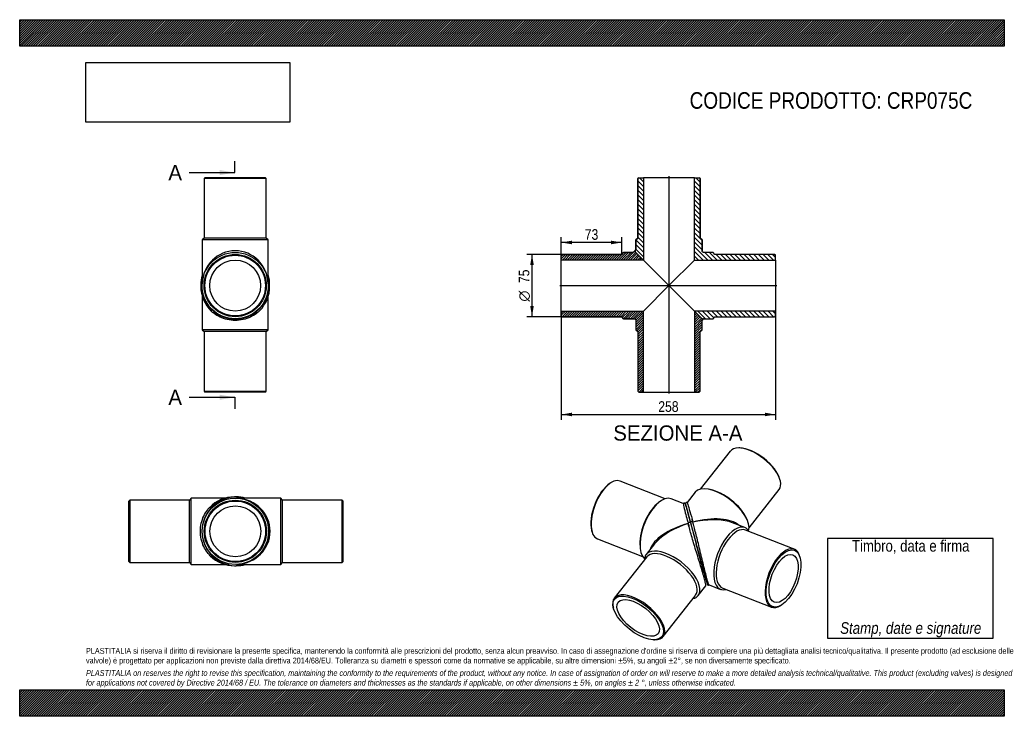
# Model space of a CAD drawing. Header units: millimetres. Extents: x 0 to 1188, y 0 to 840.
import ezdxf
from ezdxf.enums import TextEntityAlignment as Align
from ezdxf.lldxf.tags import DXFTag

# ---------------------------------------------------------------- set-up
doc = ezdxf.new("R2010")
doc.units = ezdxf.units.MM
doc.header["$LTSCALE"] = 4
for name, color, linetype in [('CRP075C', 7, 'Continuous'), ('CRP075C_MIR', 7, 'Continuous'), ('Default', 7, 'Continuous'), ('DV3_Default', 7, 'Continuous')]:
    doc.layers.add(name, color=color, linetype=linetype)
doc.styles.add('SEACAD_Arial_Narrow', font='ARIALN.TTF')
doc.styles.add('SEACAD_Solid_Edge_ANSI', font='seans.ttf')
doc.styles.add('SEACAD_Solid_Edge_ANSI1_Symbols', font='semeca1.ttf')
tags = doc.linetypes.add('CENTER2', pattern=[28.575, 19.05, -3.175, 3.175, -3.175]).pattern_tags.tags
tags[10:11] = [DXFTag(74, 4), DXFTag(75, 0), DXFTag(340, '0'), DXFTag(46, 0.0), DXFTag(50, 0.0), DXFTag(44, 0.0), DXFTag(45, 0.0)]
tags[8:9] = [DXFTag(74, 4), DXFTag(75, 0), DXFTag(340, '0'), DXFTag(46, 0.0), DXFTag(50, 0.0), DXFTag(44, 0.0), DXFTag(45, 0.0)]
tags[6:7] = [DXFTag(74, 4), DXFTag(75, 0), DXFTag(340, '0'), DXFTag(46, 0.0), DXFTag(50, 0.0), DXFTag(44, 0.0), DXFTag(45, 0.0)]
tags[4:5] = [DXFTag(74, 4), DXFTag(75, 0), DXFTag(340, '0'), DXFTag(46, 0.0), DXFTag(50, 0.0), DXFTag(44, 0.0), DXFTag(45, 0.0)]
doc.dimstyles.new('Plastitalia', dxfattribs={"dimtxt": 12.8, "dimasz": 12.8, "dimexe": 6.4, "dimexo": 0, "dimgap": 3.2, "dimtad": 1, "dimdec": 0, "dimtxsty": 'SEACAD_Arial_Narrow', "dimblk1": '_SE_FILLED', "dimblk2": '_SE_FILLED', "dimsah": 1, "dimcen": 6.4, "dimadec": 0, "dimazin": 0, "dimtfac": 0.7, "dimtdec": 1, "dimtmove": 0, "dimatfit": 3, "dimfxl": 1, "dimtolj": 1, "dimarcsym": 0})
picture_1 = doc.add_image_def('image1.jpg', size_in_pixel=(4302, 1260))

# ---------------------------------------------------------------- blocks, each defined once
blk = doc.blocks.new('SE')
at = {"layer": 'CRP075C', "color": 7, "linetype": 'Continuous'}
for p, q in [((220, 507.3), (220, 465.9)), ((300, 465.9), (300, 507.3)), ((300, 465.9), (220, 465.9)), ((220, 465.9), (222.5, 463.9)), ((297.5, 463.9), (222.5, 463.9)), ((222.5, 463.9), (222.5, 391.9)), ((297.5, 463.9), (300, 465.9)), ((297.5, 391.9), (297.5, 463.9)), ((222.5, 391.9), (297.5, 391.9)), ((222.5, 391.9), (223.5, 390.9)), ((296.5, 390.9), (223.5, 390.9)), ((296.5, 390.9), (297.5, 391.9))]:
    blk.add_line(p, q, dxfattribs=at)
for centre, start, end in [((260, 519), 177.9089, 180.8429), ((260, 518.4), 180.0054, 226.0197), ((260.1, 518.4), 315.428, 359.9944), ((260, 519), 359.1571, 2.1569)]:
    blk.add_arc(centre, 41.5, start, end, dxfattribs=at)
for centre, major_axis, start_param, end_param in [((220, 518.4), (1.5, 0), 2.988963, 3.143587), ((300, 518.4), (-1.5, 0), 3.139598, 3.317036)]:
    blk.add_ellipse(centre, major_axis=major_axis, ratio=0.707107, start_param=start_param, end_param=end_param, dxfattribs=at)
blk.add_open_spline([(289.6, 489.2), (288.4, 488), (287.1, 486.8), (283.4, 484.1), (281, 482.6), (275.7, 480.1), (272.7, 479.1), (266.5, 477.7), (263.3, 477.3), (256.8, 477.3), (253.6, 477.7), (247.4, 479), (244.5, 480.1), (239.1, 482.6), (236.7, 484), (233.3, 486.6), (232.2, 487.5), (231.2, 488.5)], degree=3, knots=[0.2707126, 0.2707126, 0.2707126, 0.2707126, 0.3125, 0.3125, 0.375, 0.375, 0.4375, 0.4375, 0.5, 0.5, 0.5625, 0.5625, 0.625, 0.625, 0.6875, 0.6875, 0.7212493, 0.7212493, 0.7212493, 0.7212493], dxfattribs=at)
at = {"layer": 'CRP075C_MIR', "color": 7, "linetype": 'Continuous'}
for p, q in [((223.5, 649.4), (222.5, 648.4)), ((297.5, 648.4), (222.5, 648.4)), ((222.5, 648.4), (222.5, 576.4)), ((296.5, 649.4), (223.5, 649.4)), ((297.5, 648.4), (296.5, 649.4)), ((297.5, 576.4), (297.5, 648.4)), ((222.5, 576.4), (220, 574.4)), ((300, 574.4), (220, 574.4)), ((220, 574.4), (220, 523.7)), ((297.5, 576.4), (222.5, 576.4)), ((300, 574.4), (297.5, 576.4)), ((300, 523.7), (300, 574.4)), ((220.1, 521.6), (220.1, 521.6)), ((220.1, 521.5), (220.1, 521.6)), ((300, 521.6), (300, 521.6)), ((300, 521.6), (300, 521.5))]:
    blk.add_line(p, q, dxfattribs=at)
for radius in [40, 37.5, 36.5, 30.7]:
    blk.add_circle((260, 519.4), radius, dxfattribs=at)
for centre, radius, start, end in [((260.8, 520.5), 42.3, 164.711, 180.0459), ((259.3, 520.5), 42.3, 359.9453, 15.2732), ((260, 520.5), 41.5, 179.9978, 0.0022)]:
    blk.add_arc(centre, radius, start, end, dxfattribs=at)
for centre, major_axis, ratio, start_param, end_param in [((260, 519.4), (0, -42), 0.952381, 1.622542, 4.660643), ((220, 520.5), (1.5, 0), 0.707107, 1.534202, 3.139601), ((300, 520.5), (-1.5, 0), 0.707107, 3.143584, 4.748983)]:
    blk.add_ellipse(centre, major_axis=major_axis, ratio=ratio, start_param=start_param, end_param=end_param, dxfattribs=at)
for points in [[(220, 523.7), (220, 523), (220.1, 522.3), (220.1, 521.6)], [(300, 521.6), (300, 522.3), (300, 523), (300, 523.7)]]:
    blk.add_open_spline(points, degree=3, dxfattribs=at)
blk = doc.blocks.new('SE1')
at = {"layer": 'CRP075C', "color": 7, "linetype": 'Continuous'}
for p, q in [((206.7, 263.1), (204.7, 260.6)), ((206.7, 183.1), (206.7, 263.1)), ((248.1, 263.1), (206.7, 263.1)), ((132.7, 260.6), (131.7, 259.6)), ((131.7, 186.6), (131.7, 259.6)), ((132.7, 260.6), (132.7, 185.6)), ((204.7, 260.6), (132.7, 260.6)), ((204.7, 185.6), (204.7, 260.6)), ((131.7, 186.6), (132.7, 185.6)), ((132.7, 185.6), (204.7, 185.6)), ((204.7, 185.6), (206.7, 183.1)), ((206.7, 183.1), (248.1, 183.1))]:
    blk.add_line(p, q, dxfattribs=at)
for centre, start, end in [((259.1, 223.1), 90.0054, 136.0197), ((259.7, 223.1), 87.8629, 90.8429), ((259.1, 223.1), 225.428, 269.9944), ((259.7, 223.1), 269.1571, 272.2027)]:
    blk.add_arc(centre, 41.5, start, end, dxfattribs=at)
for centre, major_axis, start_param, end_param in [((259.1, 263.1), (0, -1.5), 2.988963, 3.143587), ((259.1, 183.1), (0, 1.5), 3.139598, 3.317036)]:
    blk.add_ellipse(centre, major_axis=major_axis, ratio=0.707107, start_param=start_param, end_param=end_param, dxfattribs=at)
blk.add_open_spline([(230, 193.6), (228.8, 194.8), (227.6, 196.1), (224.8, 199.7), (223.3, 202.2), (220.8, 207.5), (219.8, 210.5), (218.4, 216.7), (218.1, 219.9), (218.1, 226.4), (218.4, 229.6), (219.8, 235.8), (220.8, 238.7), (223.3, 244.1), (224.8, 246.5), (227.4, 249.9), (228.3, 250.9), (229.3, 252)], degree=3, knots=[0.2707126, 0.2707126, 0.2707126, 0.2707126, 0.3125, 0.3125, 0.375, 0.375, 0.4375, 0.4375, 0.5, 0.5, 0.5625, 0.5625, 0.625, 0.625, 0.6875, 0.6875, 0.7212493, 0.7212493, 0.7212493, 0.7212493], dxfattribs=at)
at = {"layer": 'CRP075C_MIR', "color": 7, "linetype": 'Continuous'}
for p, q in [((262.3, 263.1), (262.4, 263.1)), ((262.3, 263.1), (262.3, 263.1)), ((315.2, 263.1), (264.4, 263.1)), ((315.2, 183.1), (315.2, 263.1)), ((317.2, 260.6), (315.2, 263.1)), ((317.2, 185.6), (317.2, 260.6)), ((389.2, 260.6), (317.2, 260.6)), ((389.2, 185.6), (389.2, 260.6)), ((390.2, 259.6), (389.2, 260.6)), ((390.2, 186.6), (390.2, 259.6)), ((262.4, 183.2), (262.3, 183.2)), ((262.3, 183.2), (262.3, 183.2)), ((264.4, 183.1), (315.2, 183.1)), ((315.2, 183.1), (317.2, 185.6)), ((317.2, 185.6), (389.2, 185.6)), ((389.2, 185.6), (390.2, 186.6))]:
    blk.add_line(p, q, dxfattribs=at)
for radius in [40, 37.5, 36.5, 30.7]:
    blk.add_circle((260.2, 223.1), radius, dxfattribs=at)
for centre, radius, start, end in [((261.3, 223.1), 41.5, 89.9978, 270.0022), ((261.3, 222.3), 42.3, 74.711, 90.0459), ((261.3, 223.9), 42.3, 269.9453, 285.2732)]:
    blk.add_arc(centre, radius, start, end, dxfattribs=at)
for centre, major_axis, ratio, start_param, end_param in [((261.3, 263.1), (0, -1.5), 0.707107, 1.534202, 3.139601), ((260.2, 223.1), (-42, 0), 0.952381, 1.622542, 4.660643), ((261.3, 183.1), (0, 1.5), 0.707107, 3.143584, 4.748983)]:
    blk.add_ellipse(centre, major_axis=major_axis, ratio=ratio, start_param=start_param, end_param=end_param, dxfattribs=at)
for points in [[(264.4, 263.1), (263.8, 263.1), (263.1, 263.1), (262.4, 263.1)], [(262.4, 183.2), (263.1, 183.2), (263.8, 183.1), (264.4, 183.1)]]:
    blk.add_open_spline(points, degree=3, dxfattribs=at)
blk = doc.blocks.new('SE3')
at = {"color": 7, "linetype": 'Continuous', "style": 'SEACAD_Solid_Edge_ANSI'}
blk.add_text('A', height=18.4, dxfattribs=at).set_placement((179.4, 664.8), align=Align.TOP_LEFT)
blk = doc.blocks.new('SE4')
at = {"color": 7, "linetype": 'Continuous', "style": 'SEACAD_Solid_Edge_ANSI'}
blk.add_text('A', height=18.4, dxfattribs=at).set_placement((179.4, 393.9), align=Align.TOP_LEFT)
blk = doc.blocks.new('SEANNOT_GROUP')
at = {"linetype": 'Continuous'}
blk.add_hatch(color=7, dxfattribs=at).paths.add_polyline_path([(241.3, 652.6), (259.7, 655.6), (241.3, 658.7)])
at = {"color": 7, "linetype": 'Continuous'}
blk.add_lwpolyline([(204.5, 655.6), (259.7, 655.6)], dxfattribs=at)
blk = doc.blocks.new('SEANNOT_GROUP1')
at = {"linetype": 'Continuous'}
blk.add_hatch(color=7, dxfattribs=at).paths.add_polyline_path([(241.3, 381.6), (259.7, 384.7), (241.3, 387.8)])
at = {"color": 7, "linetype": 'Continuous'}
blk.add_lwpolyline([(204.5, 384.7), (259.7, 384.7)], dxfattribs=at)
blk = doc.blocks.new('SE2')
at = {"layer": 'Default', "color": 7, "linetype": 'CENTER2'}
for p, q in [((259.7, 655.6), (259.7, 669.4)), ((259.7, 384.7), (259.7, 370.9))]:
    blk.add_line(p, q, dxfattribs=at)
at = {"layer": 'Default', "color": 7, "linetype": 'CENTER2', "const_width": 0.0001}
blk.add_lwpolyline([(259.7, 655.6), (259.7, 384.7)], dxfattribs=at)
at = {"layer": 'Default'}
for name in ['SE3', 'SEANNOT_GROUP', 'SE4', 'SEANNOT_GROUP1']:
    blk.add_blockref(name, (0, 0), dxfattribs=at)
blk = doc.blocks.new('SE5')
at = {"layer": 'CRP075C', "linetype": 'Continuous'}
h = blk.add_hatch(dxfattribs=at)
h.set_pattern_fill('LINE', scale=0.62992, angle=45, style=0)
edge = h.paths.add_edge_path()
edge.add_line((654.4, 556.9), (653.4, 555.9))
edge.add_line((653.4, 555.9), (653.4, 550.1))
edge.add_line((653.4, 550.1), (752.7, 550.1))
edge.add_line((752.7, 550.1), (742.8, 560))
edge.add_spline(control_points=[(742.8, 560), (742.8, 560.1), (742.6, 560.2), (742.4, 560.3), (742.3, 560.4), (742.1, 560.4), (741.9, 560.5), (741.7, 560.5), (741.6, 560.4), (741.3, 560.4), (741.2, 560.3), (741, 560.2), (740.9, 560.1), (740.7, 560), (740.6, 559.9), (740.5, 559.7), (740.4, 559.6), (740.4, 559.4)], knot_values=[0, 0, 0, 0, 0.125, 0.125, 0.25, 0.25, 0.375, 0.375, 0.5, 0.5, 0.625, 0.625, 0.75, 0.75, 0.875, 0.875, 1, 1, 1, 1], degree=3, periodic=0)
edge.add_line((740.4, 559.4), (728.4, 559.4))
edge.add_line((728.4, 559.4), (726.4, 556.9))
edge.add_line((726.4, 556.9), (654.4, 556.9))
h = blk.add_hatch(dxfattribs=at)
h.set_pattern_fill('LINE', scale=0.62992, angle=45, style=0)
edge = h.paths.add_edge_path()
edge.add_line((726.4, 481.9), (728.4, 479.4))
edge.add_line((728.4, 479.4), (741.4, 479.4))
edge.add_spline(control_points=[(741.4, 479.4), (741.6, 479.4), (741.7, 479.4), (741.9, 479.4), (742.1, 479.3), (742.3, 479.2), (742.4, 479.2), (742.6, 479), (742.7, 478.9), (743, 478.7), (743.2, 478.4), (743.4, 478), (743.4, 477.7), (743.4, 477.4)], knot_values=[0, 0, 0, 0, 0.125, 0.125, 0.25, 0.25, 0.375, 0.375, 0.5, 0.5, 0.75, 0.75, 1, 1, 1, 1], degree=3, periodic=0)
edge.add_line((743.4, 477.4), (743.4, 465.9))
edge.add_line((743.4, 465.9), (745.9, 463.9))
edge.add_line((745.9, 463.9), (745.9, 391.9))
edge.add_line((745.9, 391.9), (746.9, 390.9))
edge.add_line((746.9, 390.9), (752.7, 390.9))
edge.add_line((752.7, 390.9), (752.7, 488.7))
edge.add_line((752.7, 488.7), (653.4, 488.7))
edge.add_line((653.4, 488.7), (653.4, 482.9))
edge.add_line((653.4, 482.9), (654.4, 481.9))
edge.add_line((654.4, 481.9), (726.4, 481.9))
h = blk.add_hatch(dxfattribs=at)
h.set_pattern_fill('LINE', scale=0.62992, angle=45, style=0)
edge = h.paths.add_edge_path()
edge.add_line((820.9, 391.9), (820.9, 463.9))
edge.add_line((820.9, 463.9), (823.4, 465.9))
edge.add_line((823.4, 465.9), (823.4, 477.3))
edge.add_spline(control_points=[(823.4, 477.3), (823.6, 477.5), (823.7, 477.6), (823.8, 478), (823.9, 478.2), (823.9, 478.5), (823.9, 478.6), (823.8, 478.8), (823.8, 478.9), (823.7, 479), (823.7, 479.1), (823.6, 479.3), (823.5, 479.4), (823.4, 479.4)], knot_values=[0, 0, 0, 0, 0.25, 0.25, 0.5, 0.5, 0.625, 0.625, 0.75, 0.75, 0.875, 0.875, 1, 1, 1, 1], degree=3, periodic=0)
edge.add_line((823.4, 479.4), (814.1, 488.7))
edge.add_line((814.1, 488.7), (814.1, 390.9))
edge.add_line((814.1, 390.9), (819.9, 390.9))
edge.add_line((819.9, 390.9), (820.9, 391.9))
at = {"layer": 'CRP075C_MIR', "linetype": 'Continuous'}
h = blk.add_hatch(dxfattribs=at)
h.set_pattern_fill('LINE', scale=1.25984, angle=135, style=0)
edge = h.paths.add_edge_path()
edge.add_line((745.9, 576.4), (743.4, 574.4))
edge.add_line((743.4, 574.4), (743.4, 562.5))
edge.add_spline(control_points=[(743.4, 562.5), (743.3, 562.5), (743.2, 562.4), (743, 562.3), (742.9, 562.2), (742.7, 562), (742.6, 561.9), (742.5, 561.7), (742.5, 561.5), (742.4, 561.3), (742.4, 561.2), (742.4, 560.9), (742.4, 560.8), (742.5, 560.5), (742.5, 560.4), (742.7, 560.2), (742.8, 560.1), (742.8, 560)], knot_values=[0, 0, 0, 0, 0.125, 0.125, 0.25, 0.25, 0.375, 0.375, 0.5, 0.5, 0.625, 0.625, 0.75, 0.75, 0.875, 0.875, 1, 1, 1, 1], degree=3, periodic=0)
edge.add_line((742.8, 560), (752.7, 550.1))
edge.add_line((752.7, 550.1), (752.7, 649.4))
edge.add_line((752.7, 649.4), (746.9, 649.4))
edge.add_line((746.9, 649.4), (745.9, 648.4))
edge.add_line((745.9, 648.4), (745.9, 576.4))
h = blk.add_hatch(dxfattribs=at)
h.set_pattern_fill('LINE', scale=1.25984, angle=135, style=0)
edge = h.paths.add_edge_path()
edge.add_line((820.9, 648.4), (819.9, 649.4))
edge.add_line((819.9, 649.4), (814.1, 649.4))
edge.add_line((814.1, 649.4), (814.1, 550.1))
edge.add_line((814.1, 550.1), (911.9, 550.1))
edge.add_line((911.9, 550.1), (911.9, 555.9))
edge.add_line((911.9, 555.9), (910.9, 556.9))
edge.add_line((910.9, 556.9), (838.9, 556.9))
edge.add_line((838.9, 556.9), (836.9, 559.4))
edge.add_line((836.9, 559.4), (825.4, 559.4))
edge.add_spline(control_points=[(825.4, 559.4), (825.3, 559.4), (825.2, 559.4), (824.9, 559.5), (824.8, 559.5), (824.5, 559.6), (824.4, 559.7), (824.2, 559.8), (824.1, 559.9), (823.8, 560.2), (823.7, 560.4), (823.5, 560.9), (823.4, 561.2), (823.4, 561.4)], knot_values=[0, 0, 0, 0, 0.125, 0.125, 0.25, 0.25, 0.375, 0.375, 0.5, 0.5, 0.75, 0.75, 1, 1, 1, 1], degree=3, periodic=0)
edge.add_line((823.4, 561.4), (823.4, 574.4))
edge.add_line((823.4, 574.4), (820.9, 576.4))
edge.add_line((820.9, 576.4), (820.9, 648.4))
h = blk.add_hatch(dxfattribs=at)
h.set_pattern_fill('LINE', scale=1.25984, angle=135, style=0)
edge = h.paths.add_edge_path()
edge.add_line((838.9, 481.9), (910.9, 481.9))
edge.add_line((910.9, 481.9), (911.9, 482.9))
edge.add_line((911.9, 482.9), (911.9, 488.7))
edge.add_line((911.9, 488.7), (814.1, 488.7))
edge.add_line((814.1, 488.7), (823.4, 479.4))
edge.add_spline(control_points=[(823.4, 479.4), (823.6, 479.3), (823.7, 479.2), (824, 479.1), (824.1, 479), (824.3, 479), (824.4, 479), (824.6, 479), (824.7, 479), (824.9, 479), (825, 479.1), (825.2, 479.1), (825.2, 479.2), (825.4, 479.3), (825.5, 479.4), (825.5, 479.4)], knot_values=[0, 0, 0, 0, 0.25, 0.25, 0.375, 0.375, 0.5, 0.5, 0.625, 0.625, 0.75, 0.75, 0.875, 0.875, 1, 1, 1, 1], degree=3, periodic=0)
edge.add_line((825.5, 479.4), (836.9, 479.4))
edge.add_line((836.9, 479.4), (838.9, 481.9))
at = {"layer": 'CRP075C', "color": 7, "linetype": 'Continuous'}
for p, q in [((726.4, 556.9), (728.4, 559.4)), ((728.4, 559.4), (726.4, 556.9)), ((728.4, 559.4), (728.4, 559.4)), ((728.4, 559.4), (740.4, 559.4)), ((740.4, 559.4), (728.4, 559.4)), ((752.7, 550.1), (742.8, 560)), ((653.4, 555.9), (654.4, 556.9)), ((654.4, 556.9), (653.4, 555.9)), ((653.4, 555.9), (653.4, 555.9)), ((653.4, 550.1), (653.4, 555.9)), ((653.4, 488.7), (653.4, 550.1)), ((752.7, 550.1), (653.4, 550.1)), ((654.4, 556.9), (654.4, 556.9)), ((654.4, 556.9), (726.4, 556.9)), ((726.4, 556.9), (654.4, 556.9)), ((726.4, 556.9), (726.4, 556.9)), ((783.4, 519.4), (752.7, 550.1)), ((752.7, 488.7), (783.4, 519.4)), ((814.1, 488.7), (783.4, 519.4)), ((653.4, 482.9), (653.4, 488.7)), ((653.4, 488.7), (752.7, 488.7)), ((752.7, 390.9), (752.7, 488.7)), ((814.1, 488.7), (814.1, 390.9)), ((823.4, 479.4), (814.1, 488.7)), ((653.4, 482.9), (653.4, 482.9)), ((654.4, 481.9), (653.4, 482.9)), ((653.4, 482.9), (654.4, 481.9)), ((654.4, 481.9), (654.4, 481.9)), ((726.4, 481.9), (654.4, 481.9)), ((654.4, 481.9), (726.4, 481.9)), ((726.4, 481.9), (726.4, 481.9)), ((728.4, 479.4), (726.4, 481.9)), ((726.4, 481.9), (728.4, 479.4)), ((728.4, 479.4), (728.4, 479.4)), ((741.4, 479.4), (728.4, 479.4)), ((728.4, 479.4), (741.4, 479.4)), ((741.4, 479.4), (741.4, 479.4)), ((743.4, 477.4), (743.4, 477.4)), ((743.4, 477.4), (743.4, 465.9)), ((743.4, 477.4), (743.4, 465.9)), ((823.4, 465.9), (823.4, 477.3)), ((823.4, 465.9), (823.4, 477.3)), ((743.4, 465.9), (743.4, 465.9)), ((743.4, 465.9), (745.9, 463.9)), ((743.4, 465.9), (745.9, 463.9)), ((745.9, 463.9), (745.9, 463.9)), ((745.9, 463.9), (745.9, 391.9)), ((745.9, 463.9), (745.9, 391.9)), ((820.9, 463.9), (823.4, 465.9)), ((820.9, 463.9), (823.4, 465.9)), ((820.9, 463.9), (820.9, 463.9)), ((820.9, 391.9), (820.9, 463.9)), ((820.9, 391.9), (820.9, 463.9)), ((823.4, 465.9), (823.4, 465.9)), ((745.9, 391.9), (745.9, 391.9)), ((746.9, 390.9), (745.9, 391.9)), ((745.9, 391.9), (746.9, 390.9)), ((746.9, 390.9), (746.9, 390.9)), ((746.9, 390.9), (752.7, 390.9)), ((752.7, 390.9), (814.1, 390.9)), ((814.1, 390.9), (819.9, 390.9)), ((820.9, 391.9), (819.9, 390.9)), ((819.9, 390.9), (820.9, 391.9)), ((819.9, 390.9), (819.9, 390.9)), ((820.9, 391.9), (820.9, 391.9))]:
    blk.add_line(p, q, dxfattribs=at)
for centre, radius, start, end in [((2773.8, 2495.3), 2807.5, 223.5919882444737, 223.5920413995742), ((1537.8, 1271.7), 1068.4, 228.0363, 228.0365)]:
    blk.add_arc(centre, radius, start, end, dxfattribs=at)
for points, knots in [([(740.4, 559.4), (740.4, 559.6), (740.5, 559.7), (740.6, 559.9), (740.7, 560), (740.9, 560.1), (741, 560.2), (741.2, 560.3), (741.3, 560.4), (741.6, 560.4), (741.7, 560.5), (741.9, 560.5), (742.1, 560.4), (742.3, 560.4), (742.4, 560.3), (742.6, 560.2), (742.8, 560.1), (742.8, 560)], [0, 0, 0, 0, 0.125, 0.125, 0.25, 0.25, 0.375, 0.375, 0.5, 0.5, 0.625, 0.625, 0.75, 0.75, 0.875, 0.875, 1, 1, 1, 1]), ([(742.3, 560.3), (742.1, 560.4), (741.9, 560.4), (741.4, 560.4), (741.1, 560.2), (740.8, 560), (740.6, 559.8), (740.4, 559.5), (740.4, 559.4), (740.4, 559.3)], [0, 0, 0, 0, 0.186324, 0.360061, 0.516245, 0.653046, 0.783481, 0.946318, 1, 1, 1, 1]), ([(741.4, 479.4), (741.6, 479.4), (741.7, 479.4), (741.9, 479.4), (742.1, 479.3), (742.3, 479.2), (742.4, 479.2), (742.6, 479), (742.7, 478.9), (743, 478.7), (743.2, 478.4), (743.4, 478), (743.4, 477.7), (743.4, 477.4)], [0, 0, 0, 0, 0.125, 0.125, 0.25, 0.25, 0.375, 0.375, 0.5, 0.5, 0.75, 0.75, 1, 1, 1, 1]), ([(823.4, 479.4), (823.5, 479.4), (823.6, 479.3), (823.7, 479.1), (823.7, 479), (823.8, 478.9), (823.8, 478.8), (823.9, 478.6), (823.9, 478.5), (823.9, 478.2), (823.8, 478), (823.7, 477.6), (823.6, 477.5), (823.4, 477.3)], [0, 0, 0, 0, 0.125, 0.125, 0.25, 0.25, 0.375, 0.375, 0.5, 0.5, 0.75, 0.75, 1, 1, 1, 1])]:
    blk.add_open_spline(points, degree=3, knots=knots, dxfattribs=at)
at = {"layer": 'CRP075C_MIR', "color": 7, "linetype": 'Continuous'}
for p, q in [((745.9, 648.4), (746.9, 649.4)), ((746.9, 649.4), (745.9, 648.4)), ((745.9, 648.4), (745.9, 648.4)), ((745.9, 576.4), (745.9, 648.4)), ((745.9, 648.4), (745.9, 576.4)), ((746.9, 649.4), (746.9, 649.4)), ((746.9, 649.4), (752.7, 649.4)), ((814.1, 649.4), (752.7, 649.4)), ((752.7, 649.4), (752.7, 550.1)), ((814.1, 649.4), (819.9, 649.4)), ((814.1, 550.1), (814.1, 649.4)), ((819.9, 649.4), (819.9, 649.4)), ((819.9, 649.4), (820.9, 648.4)), ((820.9, 648.4), (819.9, 649.4)), ((820.9, 648.4), (820.9, 648.4)), ((820.9, 648.4), (820.9, 576.4)), ((820.9, 576.4), (820.9, 648.4)), ((743.4, 574.4), (745.9, 576.4)), ((745.9, 576.4), (743.4, 574.4)), ((743.4, 574.4), (743.4, 574.4)), ((743.4, 562.5), (743.4, 574.4)), ((743.4, 574.4), (743.4, 562.5)), ((745.9, 576.4), (745.9, 576.4)), ((820.9, 576.4), (820.9, 576.4)), ((820.9, 576.4), (823.4, 574.4)), ((823.4, 574.4), (820.9, 576.4)), ((823.4, 574.4), (823.4, 574.4)), ((823.4, 574.4), (823.4, 561.4)), ((823.4, 561.4), (823.4, 574.4)), ((742.8, 560), (752.7, 550.1)), ((823.4, 561.4), (823.4, 561.4)), ((825.4, 559.4), (825.4, 559.4)), ((836.9, 559.4), (825.4, 559.4)), ((836.9, 559.4), (825.4, 559.4)), ((836.9, 559.4), (836.9, 559.4)), ((838.9, 556.9), (836.9, 559.4)), ((838.9, 556.9), (836.9, 559.4)), ((783.4, 519.4), (752.7, 550.1)), ((814.1, 550.1), (783.4, 519.4)), ((814.1, 550.1), (911.9, 550.1)), ((838.9, 556.9), (838.9, 556.9)), ((910.9, 556.9), (838.9, 556.9)), ((910.9, 556.9), (838.9, 556.9)), ((910.9, 556.9), (910.9, 556.9)), ((910.9, 556.9), (911.9, 555.9)), ((911.9, 555.9), (910.9, 556.9)), ((911.9, 555.9), (911.9, 555.9)), ((911.9, 550.1), (911.9, 555.9)), ((911.9, 550.1), (911.9, 488.7)), ((814.1, 488.7), (783.4, 519.4)), ((911.9, 488.7), (814.1, 488.7)), ((814.1, 488.7), (823.4, 479.4)), ((911.9, 482.9), (911.9, 488.7)), ((825.5, 479.4), (836.9, 479.4)), ((825.5, 479.4), (836.9, 479.4)), ((836.9, 479.4), (838.9, 481.9)), ((836.9, 479.4), (838.9, 481.9)), ((836.9, 479.4), (836.9, 479.4)), ((838.9, 481.9), (838.9, 481.9)), ((838.9, 481.9), (910.9, 481.9)), ((838.9, 481.9), (910.9, 481.9)), ((911.9, 482.9), (910.9, 481.9)), ((910.9, 481.9), (911.9, 482.9)), ((910.9, 481.9), (910.9, 481.9)), ((911.9, 482.9), (911.9, 482.9))]:
    blk.add_line(p, q, dxfattribs=at)
for centre, radius, start, end in [((743.9, 561), 1.48, 106.3433, 198.1686), ((-1192.4, -1470.9), 2807.5, 46.40795860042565, 46.40801175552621), ((31.1, -234.9), 1068.4, 41.9635, 41.9637)]:
    blk.add_arc(centre, radius, start, end, dxfattribs=at)
for points, knots in [([(742.8, 560), (742.8, 560.1), (742.7, 560.2), (742.5, 560.4), (742.5, 560.5), (742.4, 560.8), (742.4, 560.9), (742.4, 561.2), (742.4, 561.3), (742.5, 561.5), (742.5, 561.7), (742.6, 561.9), (742.7, 562), (742.9, 562.2), (743, 562.3), (743.2, 562.4), (743.3, 562.5), (743.4, 562.5)], [0, 0, 0, 0, 0.125, 0.125, 0.25, 0.25, 0.375, 0.375, 0.5, 0.5, 0.625, 0.625, 0.75, 0.75, 0.875, 0.875, 1, 1, 1, 1]), ([(825.4, 559.4), (825.3, 559.4), (825.2, 559.4), (824.9, 559.5), (824.8, 559.5), (824.5, 559.6), (824.4, 559.7), (824.2, 559.8), (824.1, 559.9), (823.8, 560.2), (823.7, 560.4), (823.5, 560.9), (823.4, 561.2), (823.4, 561.4)], [0, 0, 0, 0, 0.125, 0.125, 0.25, 0.25, 0.375, 0.375, 0.5, 0.5, 0.75, 0.75, 1, 1, 1, 1]), ([(825.5, 479.4), (825.5, 479.4), (825.4, 479.3), (825.2, 479.2), (825.2, 479.1), (825, 479.1), (824.9, 479), (824.7, 479), (824.6, 479), (824.4, 479), (824.3, 479), (824.1, 479), (824, 479.1), (823.7, 479.2), (823.6, 479.3), (823.4, 479.4)], [0, 0, 0, 0, 0.125, 0.125, 0.25, 0.25, 0.375, 0.375, 0.5, 0.5, 0.625, 0.625, 0.75, 0.75, 1, 1, 1, 1])]:
    blk.add_open_spline(points, degree=3, knots=knots, dxfattribs=at)
blk.add_open_spline([(742.6, 560.7), (742.5, 560.7), (742.5, 560.6), (742.5, 560.6)], degree=3, dxfattribs=at)
at = {"layer": 'DV3_Default', "color": 7, "linetype": 'CENTER2'}
for p, q in [((783.4, 651.2), (783.4, 389.2)), ((651.7, 519.4), (913.7, 519.4))]:
    blk.add_line(p, q, dxfattribs=at)
blk = doc.blocks.new('SE6')
at = {"layer": 'CRP075C', "color": 7, "linetype": 'Continuous'}
for p, q in [((713.3, 281.7), (712.4, 281.1)), ((778.9, 262.4), (724.5, 283.7)), ((800.7, 256.5), (786, 262.3)), ((770.2, 257.2), (768.6, 255.8)), ((806.5, 232.5), (806.5, 232.5)), ((690.1, 223.9), (690.3, 222.9)), ((697.1, 213.8), (751.6, 192.5)), ((748.5, 204.4), (748.7, 202.3)), ((765.8, 207.8), (755.9, 195.2)), ((756.7, 192.3), (717.4, 142.5)), ((818.7, 145.7), (828, 157.5)), ((776.3, 96.1), (815.6, 145.8)), ((716.1, 131.4), (716.4, 130.4)), ((764.7, 92.2), (765.8, 92.2))]:
    blk.add_line(p, q, dxfattribs=at)
for centre, radius, start, end in [((1911.7, 539.9), 1144.2, 194.4061, 195.5285), ((9762.4, 2652.8), 9274.2, 195.0118, 195.12259), ((5507.1, 1448.5), 4852, 195.241, 195.3691)]:
    blk.add_arc(centre, radius, start, end, dxfattribs=at)
for centre, major_axis, ratio, start_param, end_param in [((710.8, 248.8), (-13.7, -34.9), 0.47604, 3.141593, 6.283185), ((710, 249.1), (13.3, 34), 0.47604, 0.571993, 2.569599), ((771.4, 225.1), (-14.6, -37.2), 0.47604, 3.141593, 6.096277), ((769.8, 225.7), (-13.7, -34.9), 0.47604, 3.884778, 5.54), ((816.5, 207.4), (56.3, 13.9), 0.463049, 1.634307, 2.867387), ((816.5, 207.4), (55.6, 16.5), 0.463072, 1.612999, 2.455436), ((807.9, 232.9), (1.45, 0.39), 0.671516, 0.002303, 3.18049), ((816.5, 207.4), (55.6, 16.5), 0.463072, -3.82775, -3.722178), ((787.3, 170.4), (31.4, -24.8), 0.473626, 0, 3.497014), ((786.2, 169.1), (29.4, -23.2), 0.473626, 0, 3.141593), ((746.9, 119.3), (-29.4, 23.2), 0.473626, 2.573805, 6.283185), ((787.3, 170.4), (31.4, -24.8), 0.473626, 5.927764, 6.283185), ((746.9, 119.3), (-29.4, 23.2), 0.473626, 0, 0.567788)]:
    blk.add_ellipse(centre, major_axis=major_axis, ratio=ratio, start_param=start_param, end_param=end_param, dxfattribs=at)
for major_axis in [(28.6, -22.6), (24.1, -19)]:
    blk.add_ellipse((746.3, 118.6), major_axis=major_axis, ratio=0.473626, dxfattribs=at)
for points, degree, knots in [([(803.3, 255.8), (803.3, 256), (803.2, 256.2), (802.8, 256.7), (802.5, 256.9), (802.2, 257), (802, 257.1), (801.8, 257.1), (801.5, 257), (801.2, 256.9), (800.9, 256.7), (800.8, 256.6), (800.7, 256.5)], 3, [0.92127577, 0.92127577, 0.92127577, 0.92127577, 0.95200632, 0.96590137, 0.97826234, 0.98355306, 0.98586527, 0.98803871, 0.99013233, 0.99294724, 0.99817786, 1, 1, 1, 1]), ([(800.7, 256.5), (800.7, 256.5), (800.7, 256.4), (800.8, 255.8), (800.9, 255.1), (801.5, 252.1), (802.2, 249.1), (803.8, 242.7), (804.6, 239.7), (805.5, 236.3)], 3, [0.6563316, 0.6563316, 0.6563316, 0.6563316, 0.6875, 0.6875, 0.75, 0.75, 0.875, 0.875, 0.9668024, 0.9668024, 0.9668024, 0.9668024]), ([(828, 157.5), (828, 157.5), (828, 157.6), (828, 158.3), (827.8, 159.1), (827.2, 161.7), (826.8, 163.4), (825.7, 167.6), (824.9, 170.1), (823.4, 175.5), (822.5, 178.5), (820.6, 184.5), (819.7, 187.7), (817.8, 193.9), (816.8, 197), (814, 206.2), (812.3, 212.1), (809.9, 220.2), (809.2, 222.8), (807.8, 227.8), (807.1, 230.2), (806.5, 232.5)], 3, [0.3479411, 0.3479411, 0.3479411, 0.3479411, 0.375, 0.375, 0.4375, 0.4375, 0.5, 0.5, 0.5625, 0.5625, 0.625, 0.625, 0.6875, 0.6875, 0.75, 0.75, 0.875, 0.875, 0.9375, 0.9375, 1, 1, 1, 1]), ([(809.4, 233.3), (809.7, 232), (810.1, 230.5), (810.5, 229.1), (810.9, 227.6), (811.7, 224.5), (812.6, 221.3), (813.5, 218.1), (814.4, 214.7), (814.9, 213), (815.3, 211.3), (815.8, 209.5), (816.3, 207.8)], 2, [0, 0, 0, 0.125, 0.125, 0.25, 0.25, 0.5, 0.5, 0.75, 0.75, 0.875, 0.875, 1, 1, 1]), ([(821.4, 189), (820.6, 191.9), (819.7, 195), (818.1, 201.2), (817.2, 204.4), (816.3, 207.6), (816.3, 207.7), (816.3, 207.8)], 3, [0, 0, 0, 0, 0.492488, 0.492488, 0.984977, 0.984977, 1, 1, 1, 1]), ([(825.7, 173), (825.1, 175.3), (824.4, 177.8), (823, 183.2), (822.2, 186), (821.4, 189)], 3, [0, 0, 0, 0, 0.5, 0.5, 1, 1, 1, 1])]:
    blk.add_open_spline(points, degree=degree, knots=knots, dxfattribs=at)
for points in [[(805.5, 236.4), (805.5, 236.3), (805.8, 235.1), (806.5, 232.8)], [(806.5, 232.8), (807.1, 230.3), (807.5, 228.9), (807.5, 228.7)]]:
    blk.add_open_spline(points, degree=3, dxfattribs=at)
at = {"layer": 'CRP075C_MIR', "color": 7, "linetype": 'Continuous'}
for p, q in [((869, 323.7), (868, 323.7)), ((857.4, 319.8), (821.1, 273.9)), ((917.6, 284.5), (917.3, 285.5)), ((833.2, 273.4), (831.1, 273.8)), ((880, 227.4), (916.3, 273.4)), ((815.1, 270.2), (805.2, 257.7)), ((803.5, 255.1), (803.8, 254)), ((804.2, 252.5), (803.8, 254)), ((804.2, 252.5), (804.7, 250.7)), ((877.6, 237.1), (876.8, 239)), ((874.8, 227.5), (860, 233.3)), ((934.5, 201.5), (875.6, 224.6)), ((941.6, 191.4), (941.4, 192.4)), ((831.7, 158.5), (845.7, 153)), ((848.2, 154.7), (907.2, 131.6)), ((918.4, 133.7), (919.3, 134.2))]:
    blk.add_line(p, q, dxfattribs=at)
for centre, radius, start, end in [((820.6, 259.9), 17.8, 192.7602, 195.7117), ((9762.4, 2652.8), 9274.2, 195.0118, 195.12259), ((4735.4, 1240.1), 4052.7, 195.2668, 195.4201), ((918.7, 186.1), 93.1, 194.6291, 196.6657)]:
    blk.add_arc(centre, radius, start, end, dxfattribs=at)
for centre, major_axis, ratio, start_param, end_param in [((886.9, 296.6), (29.4, -23.2), 0.473626, 0, 3.141593), ((887.4, 297.3), (-28.6, 22.6), 0.473626, 3.70938, 5.715398), ((846.5, 245.4), (31.4, -24.8), 0.473626, 0.18223, 3.141593), ((847.6, 246.8), (29.4, -23.2), 0.473626, 0.73719, 2.404403), ((816.5, 207.4), (-55.6, -16.5), 0.463072, 3.415387, 4.6511), ((816.5, 207.4), (-56.3, -13.9), 0.463049, 3.831407, 4.672407), ((810.8, 233.7), (1.45, 0.39), 0.671516, -0.03429, 3.143896), ((860.3, 190.3), (14.6, 37.2), 0.47604, 0, 3.497014), ((861.9, 189.6), (13.7, 34.9), 0.47604, 0, 3.141593), ((816.5, 207.4), (-56.3, -13.9), 0.463049, 3.72209, 3.831407), ((860.3, 190.3), (14.6, 37.2), 0.47604, 5.927764, 6.283185), ((920.9, 166.6), (-13.7, -34.9), 0.47604, 2.569599, 6.283185), ((920.9, 166.6), (-13.7, -34.9), 0.47604, 0, 0.571993)]:
    blk.add_ellipse(centre, major_axis=major_axis, ratio=ratio, start_param=start_param, end_param=end_param, dxfattribs=at)
for major_axis in [(13.3, 34), (11.2, 28.6)]:
    blk.add_ellipse((921.7, 166.2), major_axis=major_axis, ratio=0.47604, dxfattribs=at)
for points, degree, knots in [([(805.3, 257.7), (805.2, 257.8), (805, 257.9), (804.6, 257.9), (804.3, 257.8), (804.1, 257.7), (803.9, 257.6), (803.7, 257.4), (803.5, 257.1), (803.3, 256.8), (803.3, 256.3), (803.3, 256), (803.4, 255.5), (803.6, 254.9), (803.8, 254.2), (804, 253.4), (804.3, 252.4), (804.7, 251), (805.2, 248.8), (805.9, 246.4), (806.4, 244.5), (806.8, 243.1), (807.3, 241.3), (807.8, 239.2), (808.5, 236.6), (809, 234.7), (809.3, 233.6)], 3, [0, 0, 0, 0, 0.003671, 0.013524, 0.01873, 0.022691, 0.026645, 0.030581, 0.038643, 0.057668, 0.080851, 0.131271, 0.188055, 0.242029, 0.293148, 0.341469, 0.389179, 0.43697, 0.547963, 0.655497, 0.691602, 0.735242, 0.78761, 0.848948, 0.919633, 1, 1, 1, 1]), ([(805.2, 257.8), (805.3, 257.8), (805.3, 257.7), (805.5, 257.1), (805.8, 256.4), (806.7, 253.5), (807.6, 250.6), (809.7, 243.3), (811, 239), (812.3, 234.1)], 3, [0.6555204, 0.6555204, 0.6555204, 0.6555204, 0.6875, 0.6875, 0.75, 0.75, 0.875, 0.875, 1, 1, 1, 1]), ([(809.3, 233.6), (809.7, 232.2), (810.3, 230), (811.3, 226.4), (812.1, 223.3), (812.8, 220.7), (813.5, 218.4), (814, 216.2), (814.9, 213.1), (816, 208.9), (817.5, 203.4), (818.9, 198.3), (820.2, 193.6), (821.3, 189.4), (822.5, 185.2), (823.6, 181), (824.7, 177.1), (825.7, 173.3), (826.6, 169.8), (827.5, 166.8), (828.2, 164.2), (828.8, 162.1), (829.2, 160.5), (829.5, 159.5), (829.7, 158.9), (829.9, 158.7), (830.1, 158.5), (830.3, 158.4), (830.6, 158.3), (830.8, 158.3), (831, 158.3), (831.3, 158.3), (831.5, 158.4), (831.7, 158.5), (831.7, 158.5), (831.7, 158.5)], 3, [0, 0, 0, 0, 0.050647, 0.0951, 0.133058, 0.164366, 0.189265, 0.212763, 0.236628, 0.293517, 0.350973, 0.408271, 0.451198, 0.493989, 0.536678, 0.579236, 0.621628, 0.66393, 0.70606, 0.748202, 0.790261, 0.832656, 0.876462, 0.921091, 0.961946, 0.971435, 0.979349, 0.985393, 0.987872, 0.990088, 0.99217, 0.994641, 0.997691, 0.999401, 1, 1, 1, 1]), ([(809.4, 233.3), (809.4, 233.2), (809.5, 232.8), (809.7, 232.2), (809.8, 231.7), (810, 231.1), (810.2, 230.3), (810.5, 229.2), (811, 227.2), (811.7, 224.5), (812.4, 222.1), (813, 219.8), (813.5, 218.1), (814.1, 215.9), (814.5, 214.2), (815, 212.6), (815.3, 211.4), (815.6, 210.2), (815.9, 209), (816.2, 208.2), (816.3, 207.8)], 3, [0, 0, 0, 0, 0.024943, 0.049938, 0.074981, 0.10007, 0.125201, 0.173523, 0.250174, 0.37502, 0.500102, 0.5375, 0.642919, 0.692666, 0.785604, 0.828776, 0.871816, 0.914709, 0.957441, 1, 1, 1, 1]), ([(831.7, 158.5), (831.7, 158.5), (831.6, 158.6), (831.3, 159.2), (831, 160), (830.2, 162.5), (829.7, 164.2), (828.6, 168.4), (827.9, 170.9), (826.5, 176.4), (825.8, 179.4), (824.3, 185.5), (823.5, 188.7), (822, 195.1), (821.2, 198.2), (819, 207.5), (817.6, 213.5), (815.5, 221.7), (814.8, 224.4), (813.9, 228), (813.6, 229.1), (813.3, 230.2)], 3, [0.3485985, 0.3485985, 0.3485985, 0.3485985, 0.375, 0.375, 0.4375, 0.4375, 0.5, 0.5, 0.5625, 0.5625, 0.625, 0.625, 0.6875, 0.6875, 0.75, 0.75, 0.875, 0.875, 0.9375, 0.9375, 0.9654531, 0.9654531, 0.9654531, 0.9654531]), ([(821.4, 189), (820.8, 191.2), (820.1, 193.6), (819.5, 195.9), (818.9, 198.3), (818.2, 200.6), (817.6, 203), (816.9, 205.4), (816.3, 207.8)], 2, [0, 0, 0, 0.25, 0.25, 0.5, 0.5, 0.75, 0.75, 1, 1, 1]), ([(825.7, 173), (825.3, 174.7), (824.8, 176.6), (824.2, 178.5), (823.7, 180.5), (823.1, 182.5), (822.6, 184.6), (822, 186.8), (821.4, 189)], 2, [0, 0, 0, 0.25, 0.25, 0.5, 0.5, 0.75, 0.75, 1, 1, 1])]:
    blk.add_open_spline(points, degree=degree, knots=knots, dxfattribs=at)
for points in [[(812.2, 234.3), (811.5, 236.7), (811.2, 237.9), (811.2, 238)], [(813.3, 230.3), (813.2, 230.5), (812.9, 231.8), (812.2, 234.3)]]:
    blk.add_open_spline(points, degree=3, dxfattribs=at)
blk = doc.blocks.new('GDimGGroup')
at = {"layer": 'Default', "linetype": 'Continuous'}
for points in [[(616, 544.1), (620.3, 544.1), (618.1, 556.9)], [(616, 494.7), (618.1, 481.9), (620.3, 494.7)]]:
    blk.add_hatch(color=7, dxfattribs=at).paths.add_polyline_path(points)
at = {"layer": 'Default', "color": 7, "linetype": 'Continuous'}
for p, q in [((654.4, 556.9), (611.7, 556.9)), ((618.1, 556.9), (618.1, 481.9)), ((654.4, 481.9), (611.7, 481.9))]:
    blk.add_line(p, q, dxfattribs=at)
for s, style, p in [('75', 'SEACAD_Arial_Narrow', (602.1, 522.4)), ('O', 'SEACAD_Solid_Edge_ANSI1_Symbols', (602.1, 500.1))]:
    blk.add_text(s, height=12.8, rotation=90, dxfattribs=dict(at, style=style)).set_placement(p, align=Align.TOP_LEFT)
blk = doc.blocks.new('DMBLK3')
at = {"layer": 'Default', "linetype": 'Continuous'}
for points in [[(666.2, 573.5), (653.4, 571.4), (666.2, 569.2)], [(713.6, 573.5), (713.6, 569.2), (726.4, 571.4)]]:
    blk.add_hatch(color=7, dxfattribs=at).paths.add_polyline_path(points)
at = {"layer": 'Default', "color": 7, "linetype": 'Continuous'}
for p, q in [((653.4, 550.1), (653.4, 577.8)), ((726.4, 571.4), (653.4, 571.4)), ((726.4, 556.9), (726.4, 577.8))]:
    blk.add_line(p, q, dxfattribs=at)
at = {"layer": 'Default', "color": 7, "linetype": 'Continuous', "style": 'SEACAD_Arial_Narrow'}
blk.add_text('73', height=12.8, dxfattribs=at).set_placement((681.8, 587.4), align=Align.TOP_LEFT)
blk = doc.blocks.new('_SE_FILLED')
at = {"color": 0}
blk.add_line((0, 0), (-1, 0), dxfattribs=at)
blk.add_solid([(0, 0), (-1, -0.1665), (-1, 0.1665), (0, 0)], dxfattribs=at)
blk = doc.blocks.new('DMBLK4')
at = {"layer": 'Default', "linetype": 'Continuous'}
for points in [[(666.2, 361.8), (666.2, 366.1), (653.4, 363.9)], [(899.1, 361.8), (911.9, 363.9), (899.1, 366.1)]]:
    blk.add_hatch(color=7, dxfattribs=at).paths.add_polyline_path(points)
at = {"layer": 'Default', "color": 7, "linetype": 'Continuous'}
for p, q in [((653.4, 488.7), (653.4, 357.5)), ((911.9, 488.7), (911.9, 357.5)), ((653.4, 363.9), (911.9, 363.9))]:
    blk.add_line(p, q, dxfattribs=at)
at = {"layer": 'Default', "color": 7, "linetype": 'Continuous', "style": 'SEACAD_Arial_Narrow'}
blk.add_text('258', height=12.8, dxfattribs=at).set_placement((770.5, 379.9), align=Align.TOP_LEFT)

msp = doc.modelspace()

# ---------------------------------------------------------------- hatches: boundary and pattern name
at = {"layer": 'Default', "linetype": 'Continuous'}
h = msp.add_hatch(dxfattribs=at)
h.set_pattern_fill('LINE', scale=0.629921, angle=45, style=0)
h.paths.add_polyline_path([(1188, 808), (1188, 840), (0, 840), (0, 808)])
for points in [[(1188, 808), (1188, 840), (0, 840), (0, 808)], [(1188, 0), (1188, 32), (0, 32), (0, 0)]]:
    msp.add_hatch(color=7, dxfattribs=at).paths.add_polyline_path(points)
h = msp.add_hatch(dxfattribs=at)
h.set_pattern_fill('LINE', scale=0.629921, angle=45, style=0)
h.paths.add_polyline_path([(1188, 0), (1188, 32), (0, 32), (0, 0)])

# ---------------------------------------------------------------- linework, layer by layer
at = {"layer": 'Default', "color": 7, "linetype": 'Continuous'}
for p, q in [((0, 840), (1188, 840)), ((0, 808), (0, 840)), ((1188, 840), (1188, 808)), ((1188, 808), (0, 808)), ((1174.5, 214.3), (974.5, 214.3)), ((974.5, 214.3), (974.5, 94.3)), ((1174.5, 94.3), (1174.5, 214.3)), ((974.5, 94.3), (1174.5, 94.3)), ((0, 32), (1188, 32)), ((0, 0), (0, 32)), ((1188, 32), (1188, 0)), ((1188, 0), (0, 0))]:
    msp.add_line(p, q, dxfattribs=at)

# ---------------------------------------------------------------- block references
at = {"layer": 'Default'}
for name in ['SE2', 'SE', 'SE5', 'GDimGGroup', 'SE6', 'SE1']:
    msp.add_blockref(name, (0, 0), dxfattribs=at)

# ---------------------------------------------------------------- texts
at = {"layer": 'Default', "color": 7, "linetype": 'Continuous', "style": 'SEACAD_Solid_Edge_ANSI'}
msp.add_text('SEZIONE A-A', height=18.4, dxfattribs=at).set_placement((716.2, 350.8), align=Align.TOP_LEFT)
at = {"layer": 'Default'}
for s, insert, char_height, width, attachment_point in [('{\\fArial Narrow|b0||i0||c0|p34;\\C7;\\H20.;\\W1.;CODICE PRODOTTO: CRP075C}', (808.3, 752.6), 20, 342.023, 1), ('{\\fArial Narrow|b0||i0||c0|p34;\\C7;\\H13.82888889;\\W1.;\\T1.;Timbro, data e firma}', (1075.1, 204.2), 13.829, 209.39, 5), ('{\\fArial Narrow|b0||i0||c0|p34;\\C7;\\H14.;\\W1.;\\P}{\\fArial Narrow|b0||i1||c0|p34;\\C7;\\H14.;\\W1.;Stamp, date e signature}', (1075.1, 116), 14, 222.654, 5), ("{\\fArial Narrow|b0||i0||c0|p34;\\C7;\\H7.;\\W1.;PLASTITALIA si riserva il diritto di revisionare la presente specifica, mantenendo la conformità alle prescrizioni del prodotto, senza alcun preavviso. In caso di assegnazione d'ordine si riserva di compiere una più dettagliata analisi tecnico/qualitativa. Il presente prodotto (ad esclusione delle \\P}{\\fArial Narrow|b0||i0||c0|p34;\\C7;\\H7.;\\W1.;valvole) è progettato per applicazioni non previste dalla direttiva 2014/68/EU. Tolleranza su diametri e spessori come da normative se applicabile, su altre dimensioni ±5%, su angoli ±2°, se non diversamente specificato.\\P}{\\fArial Narrow|b0||i0||c0|p34;\\C7;\\H2.;\\W1.;   \\P}{\\fArial Narrow|b0||i1||c0|p34;\\C7;\\H7.;\\W1.;PLASTITALIA on reserves the right to revise this specification, maintaining the conformity to the requirements of the product, without any notice. In case of assignation of order on will reserve to make a more detailed analysis technical/qualitative. This product (excluding valves) is designed \\P}{\\fArial Narrow|b0||i1||c0|p34;\\C7;\\H7.;\\W1.;for applications not covered by Directive 2014/68 / EU. The tolerance on diameters and thicknesses as the standards if applicable, on other dimensions ± 5%, on angles ± 2 °, unless otherwise indicated.\\P}", (80, 82.4), 7, 1028, 1)]:
    msp.add_mtext(s, dxfattribs=dict(at, insert=insert, char_height=char_height, width=width, attachment_point=attachment_point))

# ---------------------------------------------------------------- dimensions: what is measured, and where the dimension line sits
at = {"layer": 'Default', "color": 7, "linetype": 'Continuous'}
dim = msp.add_linear_dim(base=(653.4, 571.4), p1=(726.4, 556.9), p2=(653.4, 550.1), text='\\A1;<>', dimstyle='Plastitalia', dxfattribs=at)
dim.commit()
dim.dimension.update_dxf_attribs({"geometry": 'DMBLK3', "text_midpoint": (689.9, 571.4), "dimtype": 160})
dim = msp.add_linear_dim(base=(653.426286, 363.9424306), p1=(653.426286, 488.732272), p2=(911.926286, 488.732272), angle=0, text='\\A1;<>', dimstyle='Plastitalia', dxfattribs=at)
dim.commit()
dim.dimension.update_dxf_attribs({"geometry": 'DMBLK4', "text_midpoint": (782.6762908, 363.9424306), "dimtype": 161})

# ---------------------------------------------------------------- pictures from other files: only their frames are drawn
image = msp.add_image(picture_1, insert=(80, 716.4), size_in_units=(245.8, 72))
image.dxf.flags = 7

doc.saveas('drawing.dxf')
